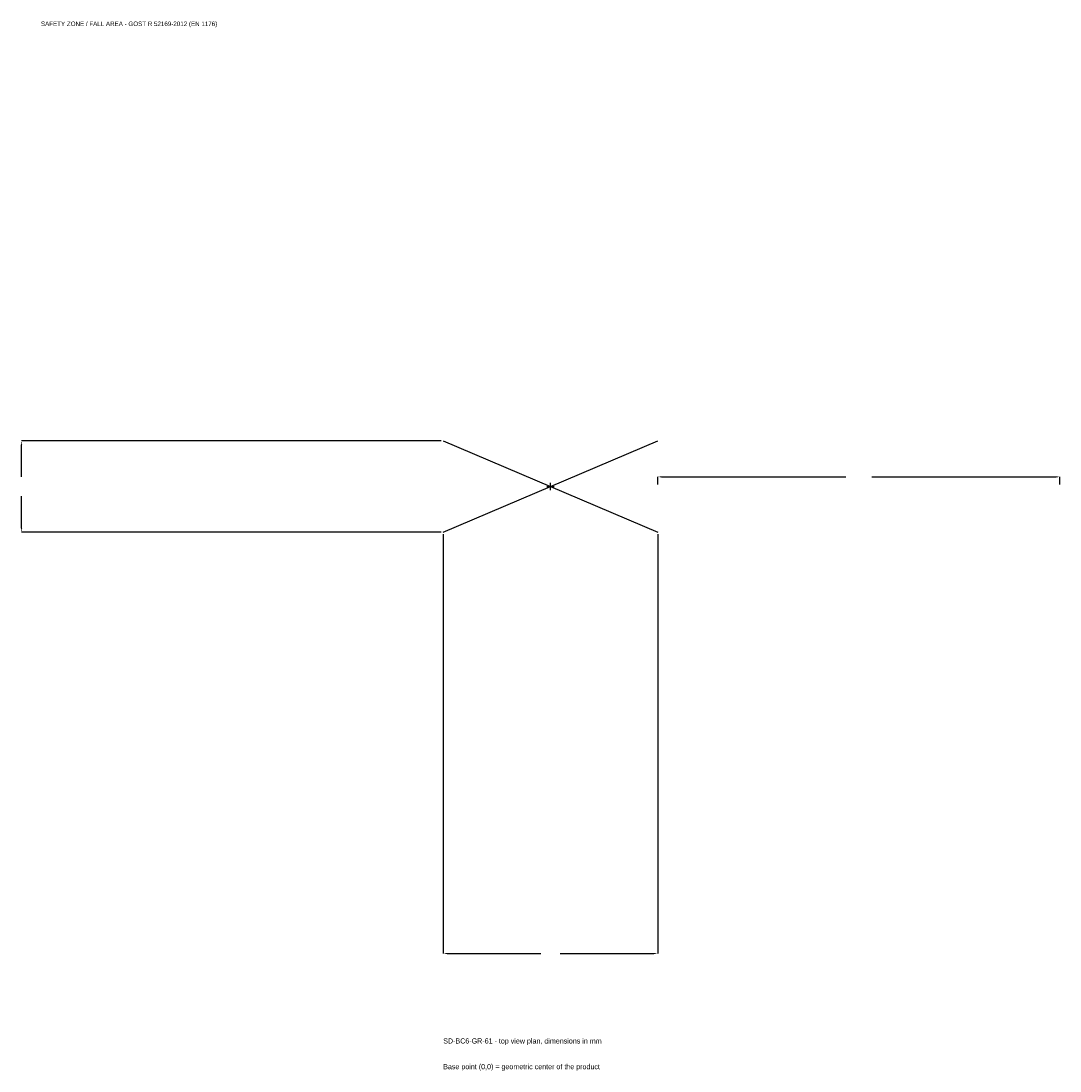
# Model space of a CAD drawing. Extents: x -1974 to 1900, y -2181 to 1737.
import ezdxf

# ---------------------------------------------------------------- set-up
doc = ezdxf.new("R2010")
doc.units = 0
for name, color, linetype in [('GP_MAF_zona_bezopasnosti', 1, 'Continuous'), ('ZSK_DANNYE', 3, 'Continuous'), ('ZSK_KONTUR', 7, 'Continuous'), ('ZSK_RAZMERY', 8, 'Continuous')]:
    doc.layers.add(name, color=color, linetype=linetype)
doc.dimstyles.new('ORION', dxfattribs={"dimtxt": 24, "dimasz": 14.4, "dimexe": 1.25, "dimexo": 7.2, "dimtad": 1, "dimcen": 2.5, "dimazin": 3, "dimtfac": 1, "dimtmove": 0, "dimatfit": 3})

# ---------------------------------------------------------------- blocks, each defined once
blk = doc.blocks.new('_CLOSEDFILLED')
at = {"color": 0, "linetype": 'BYBLOCK'}
blk.add_solid([(-1, 0.16), (0, 0), (-1, -0.16)], dxfattribs=at)
blk = doc.blocks.new('*D1')
for p, q in [((-400, -177.2), (-400, -1742)), ((400, -177.2), (400, -1742)), ((-385.6, -1742), (-36, -1742)), ((36, -1742), (385.6, -1742))]:
    blk.add_line(p, q)
at = {"layer": 'Defpoints'}
for p in [(-400, -170), (400, -170), (-400, -1742)]:
    blk.add_point(p, dxfattribs=at)
at = {"layer": 'ZSK_RAZMERY', "xscale": 14.399999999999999, "yscale": 14.399999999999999, "rotation": 180}
blk.add_blockref('_CLOSEDFILLED', (-400, -1742), dxfattribs=at)
at = {"layer": 'ZSK_RAZMERY', "xscale": 14.399999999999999, "yscale": 14.399999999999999}
blk.add_blockref('_CLOSEDFILLED', (400, -1742), dxfattribs=at)
blk = doc.blocks.new('*D2')
for p, q in [((-407.2, 170), (-1972, 170)), ((-1972, 36), (-1972, 155.6)), ((-1972, -155.6), (-1972, -36)), ((-407.2, -170), (-1972, -170))]:
    blk.add_line(p, q)
at = {"layer": 'Defpoints'}
for p in [(-400, 170), (-1972, -170), (-400, -170)]:
    blk.add_point(p, dxfattribs=at)
at = {"layer": 'ZSK_RAZMERY', "xscale": 14.399999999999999, "yscale": 14.399999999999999}
for p, rotation in [((-1972, 170), 90), ((-1972, -170), 270)]:
    blk.add_blockref('_CLOSEDFILLED', p, dxfattribs=dict(at, rotation=rotation))
blk = doc.blocks.new('*D3')
for p, q in [((400, 7.2), (400, 36)), ((414.4, 36), (1102, 36)), ((1198, 36), (1885.6, 36)), ((1900, 7.2), (1900, 36))]:
    blk.add_line(p, q)
at = {"layer": 'Defpoints'}
for p in [(400, 36), (400, 0), (1900, 0)]:
    blk.add_point(p, dxfattribs=at)
at = {"layer": 'ZSK_RAZMERY', "xscale": 14.399999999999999, "yscale": 14.399999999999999, "rotation": 180}
blk.add_blockref('_CLOSEDFILLED', (400, 36), dxfattribs=at)
at = {"layer": 'ZSK_RAZMERY', "xscale": 14.399999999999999, "yscale": 14.399999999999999}
blk.add_blockref('_CLOSEDFILLED', (1900, 36), dxfattribs=at)
blk = doc.blocks.new('B1')
at = {"layer": 'ZSK_KONTUR'}
for p, q in [((-400, -170), (400, 170)), ((-400, 170), (400, -170))]:
    blk.add_line(p, q, dxfattribs=at)
at = {"layer": 'ZSK_RAZMERY'}
for p, q in [((-13.6, 0), (13.6, 0)), ((0, -13.6), (0, 13.6))]:
    blk.add_line(p, q, dxfattribs=at)
at = {"layer": 'GP_MAF_zona_bezopasnosti', "color": 1}
blk.add_text('SAFETY ZONE / FALL AREA - GOST R 52169-2012 (EN 1176)', height=16.8, dxfattribs=at).set_placement((-1900, 1718))
at = {"layer": 'ZSK_RAZMERY'}
dim = blk.add_linear_dim(base=(-1972, -170), p1=(-400, -170), p2=(-400, 170), angle=90, dimstyle='ORION', dxfattribs=at)
dim.commit()
dim.dimension.update_dxf_attribs({"geometry": '*D2', "text_midpoint": (-1972, 0)})
for base, p1, p2, picture, middle in [((400, 36), (400, 0), (1900, 0), '*D3', (1150, 36)), ((-400, -1742), (-400, -170), (400, -170), '*D1', (0, -1742))]:
    dim = blk.add_linear_dim(base=base, p1=p1, p2=p2, dimstyle='ORION', dxfattribs=at)
    dim.commit()
    dim.dimension.update_dxf_attribs({"geometry": picture, "text_midpoint": middle})

msp = doc.modelspace()

# ---------------------------------------------------------------- block references
msp.add_blockref('B1', (0, 0))

# ---------------------------------------------------------------- texts
at = {"layer": 'ZSK_DANNYE', "color": 3}
msp.add_text('SD-BC6-GR-61 - top view plan, dimensions in mm', height=19.2, dxfattribs=at).set_placement((-400, -2078))
at = {"layer": 'ZSK_DANNYE', "color": 7}
msp.add_text('Base point (0,0) = geometric center of the product', height=19.2, dxfattribs=at).set_placement((-400, -2174))

doc.saveas('drawing.dxf')
